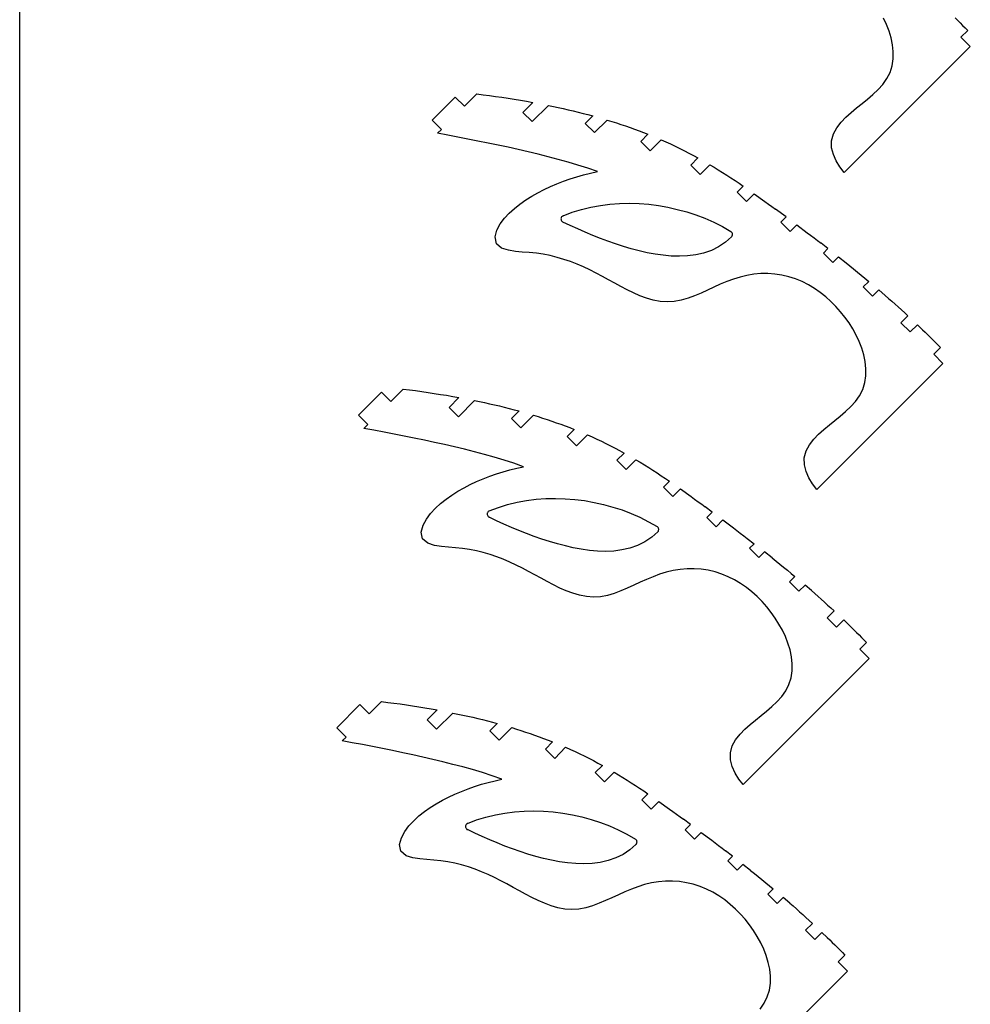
# Model space of a CAD drawing. Extents: x -203 to 90, y -279 to 286.
# Tile 2 of 7: x -203 to -75, y -136 to -3. Entities that reach past the tile are written whole.
import ezdxf

# ---------------------------------------------------------------- set-up
doc = ezdxf.new("R2010")
doc.units = 0
doc.header["$MEASUREMENT"] = 0
doc.layers.get('0').update_dxf_attribs({"linetype": 'CONTINUOUS'})

msp = doc.modelspace()

# ---------------------------------------------------------------- linework, layer by layer
for p, q in [((-203.35, -279.44), (-203.35, 286.41)), ((-86.18, -3.21), (-86.58, -2.34)), ((-76.91, -2.3), (-76.56, -2.64)), ((-76.56, -2.64), (-76.22, -2.98)), ((-85.83, -4.09), (-86.18, -3.21)), ((-76.22, -2.98), (-75.88, -3.33)), ((-75.88, -3.33), (-75.54, -3.67)), ((-75.54, -3.67), (-75.2, -4.02)), ((-85.56, -5), (-85.83, -4.09)), ((-85.36, -5.94), (-85.56, -5)), ((-76.11, -4.92), (-75.2, -4.02)), ((-74.85, -6.18), (-76.11, -4.92)), ((-74.85, -6.18), (-91.89, -23.22)), ((-85.26, -6.88), (-85.36, -5.94)), ((-85.41, -8.78), (-85.27, -7.83)), ((-85.27, -7.83), (-85.26, -6.88)), ((-85.69, -9.68), (-85.41, -8.78)), ((-86.68, -11.31), (-86.12, -10.53)), ((-86.12, -10.53), (-85.69, -9.68)), ((-87.31, -12.01), (-86.68, -11.31)), ((-147.59, -16.14), (-144.47, -13.01)), ((-143.21, -14.27), (-144.47, -13.01)), ((-141.54, -12.6), (-143.21, -14.27)), ((-141.54, -12.6), (-140.7, -12.71)), ((-140.7, -12.71), (-139.86, -12.82)), ((-139.86, -12.82), (-139.02, -12.93)), ((-139.02, -12.93), (-138.18, -13.05)), ((-138.18, -13.05), (-137.34, -13.18)), ((-137.34, -13.18), (-136.5, -13.31)), ((-136.5, -13.31), (-135.66, -13.45)), ((-89.47, -13.89), (-88.73, -13.29)), ((-88.73, -13.29), (-88.01, -12.67)), ((-88.01, -12.67), (-87.31, -12.01)), ((-135.66, -13.45), (-134.83, -13.59)), ((-135.34, -15.09), (-133.99, -13.74)), ((-134.83, -13.59), (-133.99, -13.74)), ((-131.88, -14.15), (-134.08, -16.34)), ((-131.88, -14.15), (-131.21, -14.29)), ((-131.21, -14.29), (-130.54, -14.43)), ((-130.54, -14.43), (-129.87, -14.58)), ((-129.87, -14.58), (-129.2, -14.73)), ((-90.95, -15.09), (-90.21, -14.48)), ((-90.21, -14.48), (-89.47, -13.89)), ((-135.34, -15.09), (-134.08, -16.34)), ((-129.2, -14.73), (-128.53, -14.89)), ((-128.53, -14.89), (-127.87, -15.05)), ((-127.87, -15.05), (-127.2, -15.22)), ((-127.2, -15.22), (-126.54, -15.39)), ((-126.89, -16.58), (-125.88, -15.57)), ((-126.54, -15.39), (-125.88, -15.57)), ((-92.32, -16.41), (-91.66, -15.72)), ((-91.66, -15.72), (-90.95, -15.09)), ((-147.59, -16.14), (-146.33, -17.39)), ((-126.89, -16.58), (-125.63, -17.83)), ((-123.92, -16.13), (-125.63, -17.83)), ((-123.92, -16.13), (-123.3, -16.32)), ((-123.3, -16.32), (-122.68, -16.52)), ((-122.68, -16.52), (-122.07, -16.72)), ((-122.07, -16.72), (-121.45, -16.93)), ((-121.45, -16.93), (-120.84, -17.14)), ((-120.84, -17.14), (-120.23, -17.36)), ((-93.35, -18), (-92.9, -17.16)), ((-92.9, -17.16), (-92.32, -16.41)), ((-146.33, -17.39), (-146.86, -17.92)), ((-145.49, -18.17), (-146.86, -17.92)), ((-144.12, -18.43), (-145.49, -18.17)), ((-142.76, -18.69), (-144.12, -18.43)), ((-120.23, -17.36), (-119.62, -17.58)), ((-119.62, -17.58), (-119.02, -17.81)), ((-119.38, -19.02), (-118.42, -18.05)), ((-119.02, -17.81), (-118.42, -18.05)), ((-93.6, -18.92), (-93.35, -18)), ((-141.4, -18.96), (-142.76, -18.69)), ((-140.04, -19.23), (-141.4, -18.96)), ((-138.68, -19.52), (-140.04, -19.23)), ((-137.32, -19.81), (-138.68, -19.52)), ((-135.96, -20.11), (-137.32, -19.81)), ((-119.38, -19.02), (-118.12, -20.28)), ((-116.64, -18.79), (-118.12, -20.28)), ((-116.64, -18.79), (-116.01, -19.07)), ((-116.01, -19.07), (-115.37, -19.36)), ((-115.37, -19.36), (-114.75, -19.66)), ((-114.75, -19.66), (-114.12, -19.96)), ((-114.12, -19.96), (-113.5, -20.27)), ((-93.59, -19.87), (-93.6, -18.92)), ((-93.36, -20.79), (-93.59, -19.87)), ((-134.61, -20.42), (-135.96, -20.11)), ((-133.26, -20.75), (-134.61, -20.42)), ((-131.91, -21.08), (-133.26, -20.75)), ((-130.56, -21.44), (-131.91, -21.08)), ((-113.5, -20.27), (-112.89, -20.59)), ((-112.89, -20.59), (-112.27, -20.91)), ((-112.63, -22.21), (-111.66, -21.24)), ((-112.27, -20.91), (-111.66, -21.24)), ((-92.97, -21.66), (-93.36, -20.79)), ((-129.23, -21.81), (-130.56, -21.44)), ((-127.9, -22.21), (-129.23, -21.81)), ((-126.57, -22.64), (-127.9, -22.21)), ((-112.63, -22.21), (-111.37, -23.47)), ((-110.06, -22.16), (-111.37, -23.47)), ((-110.06, -22.16), (-109.49, -22.5)), ((-109.49, -22.5), (-108.91, -22.85)), ((-92.47, -22.46), (-92.97, -21.66)), ((-91.89, -23.22), (-92.47, -22.46)), ((-128.94, -24.08), (-128.04, -23.79)), ((-128.04, -23.79), (-127.12, -23.53)), ((-127.12, -23.53), (-126.19, -23.3)), ((-125.26, -23.1), (-126.57, -22.64)), ((-126.19, -23.3), (-125.26, -23.1)), ((-108.91, -22.85), (-108.34, -23.21)), ((-108.34, -23.21), (-107.78, -23.57)), ((-107.78, -23.57), (-107.21, -23.94)), ((-107.21, -23.94), (-106.65, -24.31)), ((-132.47, -25.52), (-131.6, -25.11)), ((-131.6, -25.11), (-130.73, -24.74)), ((-130.73, -24.74), (-129.84, -24.39)), ((-129.84, -24.39), (-128.94, -24.08)), ((-106.65, -24.31), (-106.1, -24.68)), ((-106.36, -25.89), (-105.54, -25.06)), ((-106.1, -24.68), (-105.54, -25.06)), ((-134.95, -26.93), (-134.14, -26.42)), ((-134.14, -26.42), (-133.31, -25.95)), ((-133.31, -25.95), (-132.47, -25.52)), ((-106.36, -25.89), (-105.1, -27.15)), ((-104.06, -26.1), (-105.1, -27.15)), ((-104.06, -26.1), (-102.62, -27.13)), ((-136.47, -28.07), (-135.73, -27.48)), ((-135.73, -27.48), (-134.95, -26.93)), ((-127.42, -28.21), (-126.14, -27.9)), ((-126.14, -27.9), (-124.86, -27.67)), ((-124.86, -27.67), (-123.56, -27.5)), ((-123.56, -27.5), (-122.25, -27.41)), ((-122.25, -27.41), (-120.94, -27.38)), ((-120.94, -27.38), (-119.63, -27.42)), ((-119.63, -27.42), (-118.32, -27.52)), ((-118.32, -27.52), (-117.02, -27.69)), ((-117.02, -27.69), (-115.73, -27.91)), ((-115.73, -27.91), (-114.46, -28.2)), ((-102.62, -27.13), (-102.14, -27.48)), ((-102.14, -27.48), (-101.66, -27.83)), ((-101.66, -27.83), (-101.19, -28.17)), ((-137.82, -29.41), (-137.17, -28.71)), ((-137.17, -28.71), (-136.47, -28.07)), ((-130.1, -29.23), (-130.14, -29.31)), ((-130.04, -29.17), (-130.1, -29.23)), ((-129.97, -29.11), (-130.04, -29.17)), ((-129.89, -29.07), (-129.97, -29.11)), ((-129.89, -29.07), (-128.67, -28.6)), ((-128.67, -28.6), (-127.42, -28.21)), ((-114.46, -28.2), (-113.19, -28.54)), ((-113.19, -28.54), (-111.95, -28.95)), ((-111.95, -28.95), (-110.72, -29.41)), ((-99.76, -29.22), (-101.19, -28.17)), ((-100.47, -29.94), (-99.76, -29.22)), ((-138.84, -31.01), (-138.39, -30.17)), ((-138.39, -30.17), (-137.82, -29.41)), ((-130.17, -29.4), (-130.18, -29.49)), ((-130.18, -29.49), (-130.17, -29.58)), ((-130.14, -29.31), (-130.17, -29.4)), ((-130.17, -29.58), (-130.15, -29.66)), ((-130.15, -29.66), (-130.11, -29.74)), ((-130.11, -29.74), (-130.06, -29.81)), ((-130.06, -29.81), (-129.99, -29.87)), ((-129.99, -29.87), (-129.91, -29.92)), ((-128.92, -30.39), (-129.91, -29.92)), ((-127.91, -30.85), (-128.92, -30.39)), ((-110.72, -29.41), (-109.52, -29.94)), ((-109.52, -29.94), (-108.35, -30.53)), ((-108.35, -30.53), (-107.22, -31.19)), ((-100.47, -29.94), (-99.21, -31.2)), ((-98.31, -30.3), (-99.21, -31.2)), ((-98.31, -30.3), (-96.9, -31.36)), ((-139.08, -31.93), (-138.84, -31.01)), ((-138.92, -32.85), (-139.08, -31.93)), ((-126.91, -31.29), (-127.91, -30.85)), ((-125.89, -31.72), (-126.91, -31.29)), ((-124.86, -32.13), (-125.89, -31.72)), ((-107.13, -31.91), (-107.95, -32.65)), ((-107.16, -31.23), (-107.22, -31.19)), ((-107.11, -31.28), (-107.16, -31.23)), ((-107.13, -31.91), (-107.08, -31.86)), ((-107.07, -31.33), (-107.11, -31.28)), ((-107.08, -31.86), (-107.05, -31.8)), ((-107.04, -31.39), (-107.07, -31.33)), ((-107.05, -31.8), (-107.02, -31.73)), ((-107.01, -31.46), (-107.04, -31.39)), ((-107.02, -31.73), (-107, -31.67)), ((-107, -31.53), (-107.01, -31.46)), ((-107, -31.6), (-107, -31.53)), ((-107, -31.67), (-107, -31.6)), ((-96.9, -31.36), (-96.43, -31.71)), ((-96.43, -31.71), (-95.96, -32.07)), ((-138.2, -33.45), (-138.92, -32.85)), ((-123.83, -32.52), (-124.86, -32.13)), ((-122.79, -32.88), (-123.83, -32.52)), ((-121.74, -33.22), (-122.79, -32.88)), ((-120.69, -33.53), (-121.74, -33.22)), ((-108.87, -33.26), (-109.85, -33.75)), ((-107.95, -32.65), (-108.87, -33.26)), ((-95.96, -32.07), (-95.49, -32.43)), ((-95.49, -32.43), (-95.03, -32.78)), ((-94.09, -33.5), (-95.03, -32.78)), ((-137.29, -33.73), (-138.2, -33.45)), ((-136.35, -33.88), (-137.29, -33.73)), ((-135.41, -33.97), (-136.35, -33.88)), ((-134.46, -34.05), (-135.41, -33.97)), ((-133.51, -34.14), (-134.46, -34.05)), ((-132.57, -34.28), (-133.51, -34.14)), ((-131.63, -34.46), (-132.57, -34.28)), ((-130.71, -34.69), (-131.63, -34.46)), ((-119.62, -33.81), (-120.69, -33.53)), ((-118.54, -34.06), (-119.62, -33.81)), ((-117.46, -34.26), (-118.54, -34.06)), ((-116.37, -34.41), (-117.46, -34.26)), ((-115.27, -34.51), (-116.37, -34.41)), ((-114.17, -34.54), (-115.27, -34.51)), ((-113.07, -34.49), (-114.17, -34.54)), ((-111.97, -34.35), (-113.07, -34.49)), ((-110.9, -34.11), (-111.97, -34.35)), ((-109.85, -33.75), (-110.9, -34.11)), ((-94.71, -34.12), (-94.09, -33.5)), ((-94.71, -34.12), (-93.45, -35.38)), ((-92.68, -34.61), (-93.45, -35.38)), ((-92.68, -34.61), (-91.65, -35.43)), ((-129.8, -34.96), (-130.71, -34.69)), ((-128.89, -35.27), (-129.8, -34.96)), ((-128.01, -35.61), (-128.89, -35.27)), ((-127.13, -35.99), (-128.01, -35.61)), ((-91.65, -35.43), (-91.13, -35.84)), ((-91.13, -35.84), (-90.62, -36.26)), ((-126.27, -36.39), (-127.13, -35.99)), ((-125.42, -36.82), (-126.27, -36.39)), ((-124.58, -37.26), (-125.42, -36.82)), ((-123.74, -37.72), (-124.58, -37.26)), ((-105.04, -37.13), (-105.97, -37.35)), ((-104.1, -36.98), (-105.04, -37.13)), ((-103.15, -36.89), (-104.1, -36.98)), ((-102.2, -36.89), (-103.15, -36.89)), ((-101.25, -36.95), (-102.2, -36.89)), ((-100.31, -37.1), (-101.25, -36.95)), ((-99.38, -37.31), (-100.31, -37.1)), ((-90.62, -36.26), (-90.11, -36.68)), ((-90.11, -36.68), (-89.6, -37.09)), ((-89.6, -37.09), (-89.09, -37.52)), ((-122.9, -38.17), (-123.74, -37.72)), ((-122.07, -38.63), (-122.9, -38.17)), ((-108.64, -38.33), (-109.51, -38.72)), ((-107.77, -37.96), (-108.64, -38.33)), ((-106.87, -37.63), (-107.77, -37.96)), ((-105.97, -37.35), (-106.87, -37.63)), ((-98.47, -37.6), (-99.38, -37.31)), ((-97.59, -37.96), (-98.47, -37.6)), ((-96.74, -38.39), (-97.59, -37.96)), ((-95.92, -38.88), (-96.74, -38.39)), ((-89.31, -38.66), (-88.58, -37.94)), ((-89.09, -37.52), (-88.58, -37.94)), ((-121.22, -39.07), (-122.07, -38.63)), ((-120.37, -39.49), (-121.22, -39.07)), ((-119.5, -39.88), (-120.37, -39.49)), ((-118.61, -40.21), (-119.5, -39.88)), ((-112.12, -39.88), (-113.01, -40.22)), ((-111.25, -39.51), (-112.12, -39.88)), ((-110.38, -39.12), (-111.25, -39.51)), ((-109.51, -38.72), (-110.38, -39.12)), ((-95.14, -39.42), (-95.92, -38.88)), ((-94.4, -40.02), (-95.14, -39.42)), ((-89.31, -38.66), (-88.05, -39.92)), ((-87.22, -39.09), (-88.05, -39.92)), ((-86.34, -39.86), (-87.22, -39.09)), ((-86.34, -39.86), (-85.9, -40.24)), ((-117.7, -40.48), (-118.61, -40.21)), ((-116.76, -40.66), (-117.7, -40.48)), ((-115.81, -40.72), (-116.76, -40.66)), ((-114.86, -40.67), (-115.81, -40.72)), ((-113.92, -40.49), (-114.86, -40.67)), ((-113.01, -40.22), (-113.92, -40.49)), ((-93.69, -40.65), (-94.4, -40.02)), ((-93.02, -41.33), (-93.69, -40.65)), ((-85.9, -40.24), (-85.46, -40.63)), ((-85.46, -40.63), (-85.02, -41.01)), ((-85.02, -41.01), (-84.59, -41.4)), ((-92.39, -42.04), (-93.02, -41.33)), ((-91.79, -42.79), (-92.39, -42.04)), ((-84.59, -41.4), (-84.15, -41.8)), ((-84.23, -43.52), (-83.29, -42.59)), ((-84.15, -41.8), (-83.72, -42.19)), ((-83.72, -42.19), (-83.29, -42.59)), ((-91.24, -43.56), (-91.79, -42.79)), ((-90.73, -44.37), (-91.24, -43.56)), ((-84.23, -43.52), (-82.97, -44.78)), ((-81.99, -43.81), (-82.97, -44.78)), ((-81.29, -44.48), (-81.99, -43.81)), ((-90.27, -45.2), (-90.73, -44.37)), ((-89.87, -46.06), (-90.27, -45.2)), ((-81.29, -44.48), (-80.95, -44.82)), ((-80.95, -44.82), (-80.6, -45.15)), ((-80.6, -45.15), (-80.26, -45.5)), ((-89.52, -46.95), (-89.87, -46.06)), ((-80.26, -45.5), (-79.91, -45.84)), ((-79.91, -45.84), (-79.57, -46.18)), ((-79.57, -46.18), (-79.23, -46.53)), ((-79.23, -46.53), (-78.89, -46.88)), ((-89.25, -47.86), (-89.52, -46.95)), ((-89.05, -48.79), (-89.25, -47.86)), ((-79.8, -47.78), (-78.89, -46.88)), ((-78.54, -49.04), (-79.8, -47.78)), ((-78.54, -49.04), (-95.58, -66.08)), ((-88.95, -49.74), (-89.05, -48.79)), ((-88.96, -50.69), (-88.95, -49.74)), ((-89.38, -52.54), (-89.1, -51.63)), ((-89.1, -51.63), (-88.96, -50.69)), ((-157.57, -56.03), (-154.44, -52.91)), ((-153.18, -54.17), (-154.44, -52.91)), ((-151.51, -52.5), (-153.18, -54.17)), ((-151.51, -52.5), (-150.67, -52.6)), ((-150.67, -52.6), (-149.83, -52.71)), ((-149.83, -52.71), (-148.99, -52.83)), ((-148.99, -52.83), (-148.15, -52.95)), ((-148.15, -52.95), (-147.31, -53.08)), ((-147.31, -53.08), (-146.47, -53.21)), ((-146.47, -53.21), (-145.64, -53.34)), ((-89.81, -53.39), (-89.38, -52.54)), ((-145.64, -53.34), (-144.8, -53.49)), ((-145.31, -54.98), (-143.97, -53.64)), ((-144.8, -53.49), (-143.97, -53.64)), ((-141.85, -54.04), (-144.05, -56.24)), ((-141.85, -54.04), (-141.18, -54.18)), ((-141.18, -54.18), (-140.51, -54.33)), ((-140.51, -54.33), (-139.84, -54.47)), ((-139.84, -54.47), (-139.17, -54.63)), ((-91, -54.87), (-90.37, -54.17)), ((-90.37, -54.17), (-89.81, -53.39)), ((-145.31, -54.98), (-144.05, -56.24)), ((-139.17, -54.63), (-138.51, -54.78)), ((-138.51, -54.78), (-137.84, -54.95)), ((-137.84, -54.95), (-137.18, -55.11)), ((-137.18, -55.11), (-136.51, -55.29)), ((-136.86, -56.47), (-135.85, -55.46)), ((-136.51, -55.29), (-135.85, -55.46)), ((-92.42, -56.15), (-91.7, -55.53)), ((-91.7, -55.53), (-91, -54.87)), ((-157.57, -56.03), (-156.31, -57.29)), ((-136.86, -56.47), (-135.6, -57.73)), ((-133.9, -56.03), (-135.6, -57.73)), ((-133.9, -56.03), (-133.28, -56.22)), ((-133.28, -56.22), (-132.66, -56.41)), ((-132.66, -56.41), (-132.04, -56.62)), ((-132.04, -56.62), (-131.43, -56.82)), ((-131.43, -56.82), (-130.82, -57.04)), ((-130.82, -57.04), (-130.21, -57.25)), ((-93.9, -57.34), (-93.16, -56.75)), ((-93.16, -56.75), (-92.42, -56.15)), ((-156.31, -57.29), (-156.83, -57.82)), ((-155.46, -58.07), (-156.83, -57.82)), ((-154.1, -58.32), (-155.46, -58.07)), ((-152.73, -58.59), (-154.1, -58.32)), ((-130.21, -57.25), (-129.6, -57.48)), ((-129.6, -57.48), (-128.99, -57.71)), ((-129.36, -58.91), (-128.39, -57.95)), ((-128.99, -57.71), (-128.39, -57.95)), ((-95.35, -58.58), (-94.64, -57.95)), ((-94.64, -57.95), (-93.9, -57.34)), ((-151.37, -58.85), (-152.73, -58.59)), ((-150.01, -59.13), (-151.37, -58.85)), ((-148.65, -59.41), (-150.01, -59.13)), ((-147.29, -59.71), (-148.65, -59.41)), ((-145.93, -60.01), (-147.29, -59.71)), ((-129.36, -58.91), (-128.1, -60.17)), ((-126.61, -58.69), (-128.1, -60.17)), ((-126.61, -58.69), (-125.98, -58.97)), ((-125.98, -58.97), (-125.35, -59.26)), ((-125.35, -59.26), (-124.72, -59.55)), ((-124.72, -59.55), (-124.1, -59.86)), ((-124.1, -59.86), (-123.48, -60.17)), ((-96.59, -60.02), (-96.01, -59.26)), ((-96.01, -59.26), (-95.35, -58.58)), ((-144.58, -60.32), (-145.93, -60.01)), ((-143.23, -60.64), (-144.58, -60.32)), ((-141.88, -60.98), (-143.23, -60.64)), ((-140.54, -61.34), (-141.88, -60.98)), ((-123.48, -60.17), (-122.86, -60.48)), ((-122.86, -60.48), (-122.25, -60.81)), ((-122.61, -62.11), (-121.64, -61.14)), ((-122.25, -60.81), (-121.64, -61.14)), ((-97.29, -61.77), (-97.04, -60.86)), ((-97.04, -60.86), (-96.59, -60.02)), ((-139.2, -61.71), (-140.54, -61.34)), ((-137.87, -62.11), (-139.2, -61.71)), ((-136.55, -62.53), (-137.87, -62.11)), ((-135.24, -63), (-136.55, -62.53)), ((-122.61, -62.11), (-121.35, -63.37)), ((-120.04, -62.06), (-121.35, -63.37)), ((-120.04, -62.06), (-119.46, -62.4)), ((-119.46, -62.4), (-118.89, -62.75)), ((-97.28, -62.72), (-97.29, -61.77)), ((-138.92, -63.97), (-138.01, -63.68)), ((-138.01, -63.68), (-137.09, -63.43)), ((-137.09, -63.43), (-136.17, -63.2)), ((-136.17, -63.2), (-135.24, -63)), ((-118.89, -62.75), (-118.32, -63.11)), ((-118.32, -63.11), (-117.75, -63.47)), ((-117.75, -63.47), (-117.19, -63.83)), ((-117.19, -63.83), (-116.63, -64.21)), ((-97.05, -63.65), (-97.28, -62.72)), ((-96.66, -64.51), (-97.05, -63.65)), ((-142.44, -65.41), (-141.58, -65.01)), ((-141.58, -65.01), (-140.7, -64.63)), ((-140.7, -64.63), (-139.82, -64.29)), ((-139.82, -64.29), (-138.92, -63.97)), ((-116.63, -64.21), (-116.07, -64.58)), ((-116.34, -65.78), (-115.51, -64.96)), ((-116.07, -64.58), (-115.51, -64.96)), ((-96.16, -65.32), (-96.66, -64.51)), ((-144.92, -66.83), (-144.11, -66.32)), ((-144.11, -66.32), (-143.29, -65.85)), ((-143.29, -65.85), (-142.44, -65.41)), ((-116.34, -65.78), (-115.08, -67.04)), ((-114.03, -65.99), (-115.08, -67.04)), ((-114.03, -65.99), (-112.59, -67.03)), ((-95.58, -66.08), (-96.16, -65.32)), ((-146.45, -67.97), (-145.7, -67.37)), ((-145.7, -67.37), (-144.92, -66.83)), ((-137.39, -68.11), (-136.12, -67.8)), ((-136.12, -67.8), (-134.83, -67.56)), ((-134.83, -67.56), (-133.53, -67.4)), ((-133.53, -67.4), (-132.22, -67.31)), ((-132.22, -67.31), (-130.91, -67.28)), ((-130.91, -67.28), (-129.6, -67.32)), ((-129.6, -67.32), (-128.3, -67.42)), ((-128.3, -67.42), (-127, -67.58)), ((-127, -67.58), (-125.71, -67.81)), ((-125.71, -67.81), (-124.43, -68.09)), ((-112.59, -67.03), (-112.11, -67.38)), ((-112.11, -67.38), (-111.64, -67.72)), ((-111.64, -67.72), (-111.16, -68.07)), ((-147.8, -69.3), (-147.15, -68.61)), ((-147.15, -68.61), (-146.45, -67.97)), ((-140.12, -69.21), (-140.14, -69.29)), ((-140.07, -69.13), (-140.12, -69.21)), ((-140.01, -69.06), (-140.07, -69.13)), ((-139.95, -69.01), (-140.01, -69.06)), ((-139.87, -68.96), (-139.95, -69.01)), ((-139.87, -68.96), (-138.64, -68.5)), ((-138.64, -68.5), (-137.39, -68.11)), ((-124.43, -68.09), (-123.17, -68.44)), ((-123.17, -68.44), (-121.92, -68.84)), ((-121.92, -68.84), (-120.7, -69.31)), ((-111.16, -68.07), (-110.68, -68.42)), ((-109.73, -69.12), (-110.68, -68.42)), ((-110.45, -69.84), (-109.73, -69.12)), ((-148.81, -70.91), (-148.37, -70.07)), ((-148.37, -70.07), (-147.8, -69.3)), ((-140.14, -69.29), (-140.15, -69.38)), ((-140.15, -69.38), (-140.15, -69.47)), ((-140.15, -69.47), (-140.12, -69.56)), ((-140.12, -69.56), (-140.08, -69.64)), ((-140.08, -69.64), (-140.03, -69.71)), ((-140.03, -69.71), (-139.96, -69.77)), ((-139.96, -69.77), (-139.89, -69.82)), ((-138.89, -70.29), (-139.89, -69.82)), ((-137.89, -70.75), (-138.89, -70.29)), ((-120.7, -69.31), (-119.5, -69.83)), ((-119.5, -69.83), (-118.33, -70.43)), ((-118.33, -70.43), (-117.19, -71.08)), ((-110.45, -69.84), (-109.19, -71.1)), ((-108.29, -70.19), (-109.19, -71.1)), ((-108.29, -70.19), (-106.87, -71.25)), ((-149.06, -71.82), (-148.81, -70.91)), ((-148.9, -72.75), (-149.06, -71.82)), ((-136.88, -71.19), (-137.89, -70.75)), ((-135.86, -71.62), (-136.88, -71.19)), ((-134.84, -72.03), (-135.86, -71.62)), ((-117.1, -71.81), (-117.92, -72.54)), ((-117.14, -71.12), (-117.19, -71.08)), ((-117.09, -71.17), (-117.14, -71.12)), ((-117.1, -71.81), (-117.06, -71.76)), ((-117.04, -71.23), (-117.09, -71.17)), ((-117.06, -71.76), (-117.02, -71.7)), ((-117.01, -71.29), (-117.04, -71.23)), ((-117.02, -71.7), (-117, -71.63)), ((-116.99, -71.36), (-117.01, -71.29)), ((-117, -71.63), (-116.98, -71.56)), ((-116.97, -71.42), (-116.99, -71.36)), ((-116.98, -71.56), (-116.97, -71.49)), ((-116.97, -71.49), (-116.97, -71.42)), ((-106.87, -71.25), (-106.4, -71.61)), ((-106.4, -71.61), (-105.94, -71.97)), ((-148.18, -73.35), (-148.9, -72.75)), ((-133.81, -72.41), (-134.84, -72.03)), ((-132.77, -72.78), (-133.81, -72.41)), ((-131.72, -73.12), (-132.77, -72.78)), ((-130.66, -73.43), (-131.72, -73.12)), ((-118.84, -73.16), (-119.83, -73.65)), ((-117.92, -72.54), (-118.84, -73.16)), ((-105.94, -71.97), (-105.47, -72.32)), ((-105.47, -72.32), (-105, -72.68)), ((-105, -72.68), (-104.07, -73.4)), ((-147.27, -73.63), (-148.18, -73.35)), ((-146.33, -73.78), (-147.27, -73.63)), ((-145.38, -73.87), (-146.33, -73.78)), ((-144.43, -73.94), (-145.38, -73.87)), ((-143.48, -74.04), (-144.43, -73.94)), ((-142.54, -74.18), (-143.48, -74.04)), ((-141.61, -74.36), (-142.54, -74.18)), ((-140.68, -74.59), (-141.61, -74.36)), ((-129.59, -73.71), (-130.66, -73.43)), ((-128.52, -73.96), (-129.59, -73.71)), ((-127.43, -74.16), (-128.52, -73.96)), ((-126.34, -74.31), (-127.43, -74.16)), ((-125.24, -74.41), (-126.34, -74.31)), ((-124.14, -74.44), (-125.24, -74.41)), ((-123.04, -74.39), (-124.14, -74.44)), ((-121.95, -74.25), (-123.04, -74.39)), ((-120.87, -74.01), (-121.95, -74.25)), ((-119.83, -73.65), (-120.87, -74.01)), ((-104.69, -74.02), (-104.07, -73.4)), ((-104.69, -74.02), (-103.43, -75.28)), ((-102.66, -74.51), (-103.43, -75.28)), ((-101.62, -75.33), (-102.66, -74.51)), ((-139.77, -74.86), (-140.68, -74.59)), ((-138.87, -75.17), (-139.77, -74.86)), ((-137.98, -75.51), (-138.87, -75.17)), ((-137.11, -75.89), (-137.98, -75.51)), ((-101.62, -75.33), (-101.11, -75.74)), ((-101.11, -75.74), (-100.6, -76.16)), ((-136.24, -76.29), (-137.11, -75.89)), ((-135.39, -76.72), (-136.24, -76.29)), ((-134.55, -77.16), (-135.39, -76.72)), ((-133.71, -77.61), (-134.55, -77.16)), ((-115.01, -77.02), (-115.94, -77.24)), ((-114.07, -76.87), (-115.01, -77.02)), ((-113.12, -76.79), (-114.07, -76.87)), ((-112.17, -76.78), (-113.12, -76.79)), ((-111.22, -76.85), (-112.17, -76.78)), ((-110.28, -76.99), (-111.22, -76.85)), ((-109.35, -77.21), (-110.28, -76.99)), ((-100.6, -76.16), (-100.08, -76.57)), ((-100.08, -76.57), (-99.57, -76.99)), ((-99.57, -76.99), (-99.07, -77.41)), ((-132.88, -78.07), (-133.71, -77.61)), ((-132.04, -78.53), (-132.88, -78.07)), ((-131.2, -78.97), (-132.04, -78.53)), ((-118.62, -78.23), (-119.49, -78.62)), ((-117.74, -77.86), (-118.62, -78.23)), ((-116.85, -77.53), (-117.74, -77.86)), ((-115.94, -77.24), (-116.85, -77.53)), ((-108.45, -77.5), (-109.35, -77.21)), ((-107.57, -77.86), (-108.45, -77.5)), ((-106.72, -78.29), (-107.57, -77.86)), ((-105.9, -78.78), (-106.72, -78.29)), ((-99.28, -78.56), (-98.56, -77.83)), ((-99.07, -77.41), (-98.56, -77.83)), ((-130.34, -79.39), (-131.2, -78.97)), ((-129.47, -79.77), (-130.34, -79.39)), ((-128.58, -80.11), (-129.47, -79.77)), ((-122.1, -79.78), (-122.99, -80.12)), ((-121.22, -79.41), (-122.1, -79.78)), ((-120.35, -79.01), (-121.22, -79.41)), ((-119.49, -78.62), (-120.35, -79.01)), ((-105.12, -79.32), (-105.9, -78.78)), ((-104.37, -79.92), (-105.12, -79.32)), ((-99.28, -78.56), (-98.02, -79.82)), ((-97.19, -78.99), (-98.02, -79.82)), ((-96.31, -79.75), (-97.19, -78.99)), ((-96.31, -79.75), (-95.87, -80.14)), ((-127.67, -80.38), (-128.58, -80.11)), ((-126.73, -80.55), (-127.67, -80.38)), ((-125.78, -80.62), (-126.73, -80.55)), ((-124.83, -80.57), (-125.78, -80.62)), ((-123.9, -80.39), (-124.83, -80.57)), ((-122.99, -80.12), (-123.9, -80.39)), ((-103.67, -80.55), (-104.37, -79.92)), ((-102.99, -81.23), (-103.67, -80.55)), ((-95.87, -80.14), (-95.43, -80.52)), ((-95.43, -80.52), (-94.99, -80.91)), ((-94.99, -80.91), (-94.56, -81.3)), ((-102.36, -81.94), (-102.99, -81.23)), ((-101.77, -82.68), (-102.36, -81.94)), ((-94.56, -81.3), (-94.13, -81.69)), ((-94.2, -83.42), (-93.26, -82.48)), ((-94.13, -81.69), (-93.69, -82.09)), ((-93.69, -82.09), (-93.26, -82.48)), ((-101.22, -83.46), (-101.77, -82.68)), ((-100.71, -84.26), (-101.22, -83.46)), ((-94.2, -83.42), (-92.94, -84.68)), ((-91.96, -83.7), (-92.94, -84.68)), ((-91.27, -84.38), (-91.96, -83.7)), ((-100.25, -85.1), (-100.71, -84.26)), ((-99.84, -85.96), (-100.25, -85.1)), ((-91.27, -84.38), (-90.92, -84.71)), ((-90.92, -84.71), (-90.57, -85.05)), ((-90.57, -85.05), (-90.23, -85.39)), ((-99.5, -86.85), (-99.84, -85.96)), ((-90.23, -85.39), (-89.89, -85.74)), ((-89.89, -85.74), (-89.55, -86.08)), ((-89.55, -86.08), (-89.21, -86.43)), ((-89.21, -86.43), (-88.87, -86.77)), ((-99.22, -87.76), (-99.5, -86.85)), ((-99.03, -88.69), (-99.22, -87.76)), ((-89.77, -87.67), (-88.87, -86.77)), ((-88.51, -88.93), (-89.77, -87.67)), ((-88.51, -88.93), (-105.55, -105.97)), ((-98.93, -89.64), (-99.03, -88.69)), ((-98.94, -90.59), (-98.93, -89.64)), ((-99.36, -92.44), (-99.08, -91.53)), ((-99.08, -91.53), (-98.94, -90.59)), ((-99.79, -93.29), (-99.36, -92.44)), ((-100.98, -94.77), (-100.34, -94.06)), ((-100.34, -94.06), (-99.79, -93.29)), ((-160.5, -98.28), (-157.38, -95.15)), ((-156.12, -96.41), (-157.38, -95.15)), ((-154.44, -94.74), (-156.12, -96.41)), ((-154.44, -94.74), (-153.6, -94.85)), ((-153.6, -94.85), (-152.76, -94.96)), ((-152.76, -94.96), (-151.92, -95.07)), ((-151.92, -95.07), (-151.08, -95.19)), ((-151.08, -95.19), (-150.25, -95.32)), ((-150.25, -95.32), (-149.41, -95.45)), ((-149.41, -95.45), (-148.57, -95.59)), ((-148.57, -95.59), (-147.74, -95.73)), ((-147.74, -95.73), (-146.9, -95.88)), ((-102.39, -96.04), (-101.67, -95.42)), ((-101.67, -95.42), (-100.98, -94.77)), ((-148.25, -97.23), (-146.9, -95.88)), ((-144.79, -96.29), (-146.99, -98.49)), ((-144.79, -96.29), (-144.12, -96.43)), ((-144.12, -96.43), (-143.45, -96.57)), ((-143.45, -96.57), (-142.78, -96.72)), ((-142.78, -96.72), (-142.11, -96.87)), ((-142.11, -96.87), (-141.44, -97.03)), ((-141.44, -97.03), (-140.78, -97.19)), ((-103.88, -97.24), (-103.13, -96.64)), ((-103.13, -96.64), (-102.39, -96.04)), ((-160.5, -98.28), (-159.24, -99.54)), ((-148.25, -97.23), (-146.99, -98.49)), ((-140.78, -97.19), (-140.11, -97.36)), ((-140.11, -97.36), (-139.45, -97.53)), ((-139.79, -98.72), (-138.79, -97.71)), ((-139.45, -97.53), (-138.79, -97.71)), ((-136.83, -98.27), (-138.53, -99.98)), ((-136.83, -98.27), (-136.21, -98.46)), ((-136.21, -98.46), (-135.59, -98.66)), ((-105.98, -99.16), (-105.32, -98.48)), ((-105.32, -98.48), (-104.61, -97.84)), ((-104.61, -97.84), (-103.88, -97.24)), ((-159.24, -99.54), (-159.76, -100.06)), ((-139.79, -98.72), (-138.53, -99.98)), ((-135.59, -98.66), (-134.98, -98.86)), ((-134.98, -98.86), (-134.36, -99.07)), ((-134.36, -99.07), (-133.75, -99.28)), ((-133.75, -99.28), (-133.14, -99.5)), ((-133.14, -99.5), (-132.53, -99.72)), ((-132.53, -99.72), (-131.93, -99.96)), ((-106.57, -99.91), (-105.98, -99.16)), ((-158.4, -100.31), (-159.76, -100.06)), ((-157.03, -100.57), (-158.4, -100.31)), ((-155.67, -100.83), (-157.03, -100.57)), ((-154.31, -101.1), (-155.67, -100.83)), ((-152.94, -101.37), (-154.31, -101.1)), ((-132.29, -101.16), (-131.32, -100.19)), ((-132.29, -101.16), (-131.03, -102.42)), ((-131.93, -99.96), (-131.32, -100.19)), ((-129.55, -100.93), (-131.03, -102.42)), ((-129.55, -100.93), (-128.91, -101.22)), ((-107.26, -101.67), (-107.02, -100.75)), ((-107.02, -100.75), (-106.57, -99.91)), ((-151.58, -101.66), (-152.94, -101.37)), ((-150.22, -101.95), (-151.58, -101.66)), ((-148.87, -102.25), (-150.22, -101.95)), ((-147.51, -102.56), (-148.87, -102.25)), ((-128.91, -101.22), (-128.28, -101.5)), ((-128.28, -101.5), (-127.65, -101.8)), ((-127.65, -101.8), (-127.03, -102.1)), ((-127.03, -102.1), (-126.41, -102.41)), ((-126.41, -102.41), (-125.79, -102.73)), ((-107.26, -102.62), (-107.26, -101.67)), ((-146.16, -102.89), (-147.51, -102.56)), ((-144.82, -103.23), (-146.16, -102.89)), ((-143.47, -103.58), (-144.82, -103.23)), ((-142.13, -103.95), (-143.47, -103.58)), ((-125.79, -102.73), (-125.18, -103.05)), ((-125.54, -104.35), (-124.57, -103.38)), ((-125.18, -103.05), (-124.57, -103.38)), ((-107.03, -103.54), (-107.26, -102.62)), ((-106.63, -104.41), (-107.03, -103.54)), ((-140.8, -104.35), (-142.13, -103.95)), ((-139.48, -104.78), (-140.8, -104.35)), ((-138.17, -105.24), (-139.48, -104.78)), ((-125.54, -104.35), (-124.28, -105.61)), ((-122.97, -104.3), (-124.28, -105.61)), ((-122.97, -104.3), (-122.39, -104.65)), ((-122.39, -104.65), (-121.82, -105)), ((-121.82, -105), (-121.25, -105.35)), ((-106.13, -105.22), (-106.63, -104.41)), ((-142.75, -106.53), (-141.85, -106.22)), ((-141.85, -106.22), (-140.94, -105.93)), ((-140.94, -105.93), (-140.03, -105.67)), ((-140.03, -105.67), (-139.1, -105.44)), ((-139.1, -105.44), (-138.17, -105.24)), ((-121.25, -105.35), (-120.68, -105.71)), ((-120.68, -105.71), (-120.12, -106.08)), ((-120.12, -106.08), (-119.56, -106.45)), ((-119.56, -106.45), (-119, -106.83)), ((-105.55, -105.97), (-106.13, -105.22)), ((-146.22, -108.09), (-145.37, -107.66)), ((-145.37, -107.66), (-144.51, -107.25)), ((-144.51, -107.25), (-143.64, -106.88)), ((-143.64, -106.88), (-142.75, -106.53)), ((-119.27, -108.03), (-118.45, -107.2)), ((-119, -106.83), (-118.45, -107.2)), ((-148.63, -109.62), (-147.85, -109.07)), ((-147.85, -109.07), (-147.05, -108.56)), ((-147.05, -108.56), (-146.22, -108.09)), ((-119.27, -108.03), (-118.01, -109.29)), ((-116.96, -108.24), (-118.01, -109.29)), ((-116.96, -108.24), (-115.53, -109.27)), ((-150.08, -110.85), (-149.38, -110.21)), ((-149.38, -110.21), (-148.63, -109.62)), ((-141.58, -110.74), (-140.33, -110.35)), ((-140.33, -110.35), (-139.05, -110.04)), ((-139.05, -110.04), (-137.76, -109.81)), ((-137.76, -109.81), (-136.46, -109.65)), ((-136.46, -109.65), (-135.16, -109.55)), ((-135.16, -109.55), (-133.85, -109.53)), ((-133.85, -109.53), (-132.54, -109.56)), ((-132.54, -109.56), (-131.23, -109.67)), ((-131.23, -109.67), (-129.93, -109.83)), ((-129.93, -109.83), (-128.64, -110.05)), ((-128.64, -110.05), (-127.36, -110.34)), ((-127.36, -110.34), (-126.1, -110.68)), ((-115.53, -109.27), (-115.05, -109.62)), ((-115.05, -109.62), (-114.57, -109.97)), ((-114.57, -109.97), (-114.09, -110.31)), ((-114.09, -110.31), (-113.62, -110.66)), ((-151.3, -112.31), (-150.73, -111.55)), ((-150.73, -111.55), (-150.08, -110.85)), ((-143.08, -111.54), (-143.09, -111.63)), ((-143.09, -111.63), (-143.08, -111.72)), ((-143.05, -111.45), (-143.08, -111.54)), ((-143.08, -111.72), (-143.06, -111.8)), ((-143.06, -111.8), (-143.02, -111.88)), ((-143.01, -111.38), (-143.05, -111.45)), ((-142.95, -111.31), (-143.01, -111.38)), ((-142.88, -111.25), (-142.95, -111.31)), ((-142.8, -111.21), (-142.88, -111.25)), ((-142.8, -111.21), (-141.58, -110.74)), ((-126.1, -110.68), (-124.85, -111.09)), ((-124.85, -111.09), (-123.63, -111.55)), ((-123.63, -111.55), (-122.43, -112.08)), ((-112.67, -111.36), (-113.62, -110.66)), ((-113.38, -112.08), (-112.67, -111.36)), ((-151.75, -113.15), (-151.3, -112.31)), ((-143.02, -111.88), (-142.96, -111.96)), ((-142.96, -111.96), (-142.9, -112.02)), ((-142.9, -112.02), (-142.82, -112.06)), ((-141.82, -112.53), (-142.82, -112.06)), ((-140.82, -112.99), (-141.82, -112.53)), ((-139.81, -113.44), (-140.82, -112.99)), ((-122.43, -112.08), (-121.26, -112.67)), ((-121.26, -112.67), (-120.13, -113.33)), ((-113.38, -112.08), (-112.12, -113.34)), ((-111.22, -112.44), (-112.12, -113.34)), ((-111.22, -112.44), (-109.81, -113.5)), ((-151.99, -114.07), (-151.75, -113.15)), ((-151.83, -114.99), (-151.99, -114.07)), ((-138.8, -113.86), (-139.81, -113.44)), ((-137.77, -114.27), (-138.8, -113.86)), ((-136.74, -114.66), (-137.77, -114.27)), ((-120.04, -114.05), (-120.86, -114.79)), ((-120.07, -113.37), (-120.13, -113.33)), ((-120.02, -113.42), (-120.07, -113.37)), ((-120.04, -114.05), (-119.99, -114)), ((-119.98, -113.47), (-120.02, -113.42)), ((-119.99, -114), (-119.96, -113.94)), ((-119.94, -113.53), (-119.98, -113.47)), ((-119.96, -113.94), (-119.93, -113.88)), ((-119.92, -113.6), (-119.94, -113.53)), ((-119.93, -113.88), (-119.91, -113.81)), ((-119.91, -113.67), (-119.92, -113.6)), ((-119.9, -113.74), (-119.91, -113.67)), ((-119.91, -113.81), (-119.9, -113.74)), ((-109.81, -113.5), (-109.34, -113.85)), ((-109.34, -113.85), (-108.87, -114.21)), ((-108.87, -114.21), (-108.4, -114.57)), ((-151.11, -115.59), (-151.83, -114.99)), ((-150.2, -115.87), (-151.11, -115.59)), ((-135.7, -115.02), (-136.74, -114.66)), ((-134.65, -115.36), (-135.7, -115.02)), ((-133.59, -115.68), (-134.65, -115.36)), ((-132.53, -115.96), (-133.59, -115.68)), ((-121.77, -115.4), (-122.76, -115.89)), ((-120.86, -114.79), (-121.77, -115.4)), ((-108.4, -114.57), (-107.93, -114.93)), ((-107, -115.64), (-107.93, -114.93)), ((-107.62, -116.26), (-107, -115.64)), ((-149.26, -116.02), (-150.2, -115.87)), ((-148.31, -116.11), (-149.26, -116.02)), ((-147.36, -116.19), (-148.31, -116.11)), ((-146.42, -116.28), (-147.36, -116.19)), ((-145.47, -116.42), (-146.42, -116.28)), ((-144.54, -116.6), (-145.47, -116.42)), ((-143.62, -116.83), (-144.54, -116.6)), ((-142.7, -117.1), (-143.62, -116.83)), ((-141.8, -117.41), (-142.7, -117.1)), ((-131.45, -116.2), (-132.53, -115.96)), ((-130.37, -116.4), (-131.45, -116.2)), ((-129.28, -116.55), (-130.37, -116.4)), ((-128.18, -116.65), (-129.28, -116.55)), ((-127.07, -116.68), (-128.18, -116.65)), ((-125.97, -116.63), (-127.07, -116.68)), ((-124.88, -116.49), (-125.97, -116.63)), ((-123.8, -116.25), (-124.88, -116.49)), ((-122.76, -115.89), (-123.8, -116.25)), ((-107.62, -116.26), (-106.36, -117.52)), ((-105.59, -116.75), (-106.36, -117.52)), ((-104.56, -117.57), (-105.59, -116.75)), ((-140.92, -117.76), (-141.8, -117.41)), ((-140.04, -118.13), (-140.92, -117.76)), ((-139.18, -118.54), (-140.04, -118.13)), ((-104.56, -117.57), (-104.04, -117.99)), ((-104.04, -117.99), (-103.53, -118.4)), ((-103.53, -118.4), (-103.02, -118.82)), ((-138.33, -118.96), (-139.18, -118.54)), ((-137.48, -119.4), (-138.33, -118.96)), ((-136.65, -119.86), (-137.48, -119.4)), ((-119.78, -119.77), (-120.67, -120.1)), ((-118.87, -119.49), (-119.78, -119.77)), ((-117.95, -119.27), (-118.87, -119.49)), ((-117.01, -119.12), (-117.95, -119.27)), ((-116.06, -119.04), (-117.01, -119.12)), ((-115.11, -119.03), (-116.06, -119.04)), ((-114.16, -119.09), (-115.11, -119.03)), ((-113.21, -119.24), (-114.16, -119.09)), ((-112.29, -119.45), (-113.21, -119.24)), ((-111.38, -119.74), (-112.29, -119.45)), ((-110.5, -120.1), (-111.38, -119.74)), ((-103.02, -118.82), (-102.51, -119.24)), ((-102.51, -119.24), (-102, -119.66)), ((-102, -119.66), (-101.49, -120.08)), ((-135.81, -120.31), (-136.65, -119.86)), ((-134.97, -120.77), (-135.81, -120.31)), ((-134.13, -121.21), (-134.97, -120.77)), ((-122.42, -120.86), (-123.29, -121.26)), ((-121.55, -120.47), (-122.42, -120.86)), ((-120.67, -120.1), (-121.55, -120.47)), ((-109.65, -120.53), (-110.5, -120.1)), ((-108.83, -121.02), (-109.65, -120.53)), ((-108.05, -121.57), (-108.83, -121.02)), ((-102.22, -120.8), (-101.49, -120.08)), ((-102.22, -120.8), (-100.96, -122.06)), ((-133.28, -121.63), (-134.13, -121.21)), ((-132.41, -122.02), (-133.28, -121.63)), ((-131.52, -122.35), (-132.41, -122.02)), ((-130.6, -122.62), (-131.52, -122.35)), ((-125.92, -122.36), (-126.83, -122.63)), ((-125.03, -122.02), (-125.92, -122.36)), ((-124.15, -121.65), (-125.03, -122.02)), ((-123.29, -121.26), (-124.15, -121.65)), ((-107.31, -122.16), (-108.05, -121.57)), ((-106.6, -122.8), (-107.31, -122.16)), ((-100.13, -121.23), (-100.96, -122.06)), ((-99.24, -122), (-100.13, -121.23)), ((-99.24, -122), (-98.8, -122.38)), ((-98.8, -122.38), (-98.36, -122.77)), ((-129.67, -122.8), (-130.6, -122.62)), ((-128.72, -122.87), (-129.67, -122.8)), ((-127.77, -122.81), (-128.72, -122.87)), ((-126.83, -122.63), (-127.77, -122.81)), ((-105.93, -123.47), (-106.6, -122.8)), ((-105.3, -124.18), (-105.93, -123.47)), ((-98.36, -122.77), (-97.93, -123.16)), ((-97.93, -123.16), (-97.49, -123.55)), ((-97.49, -123.55), (-97.06, -123.94)), ((-104.7, -124.93), (-105.3, -124.18)), ((-104.15, -125.7), (-104.7, -124.93)), ((-97.14, -125.67), (-96.2, -124.73)), ((-97.06, -123.94), (-96.63, -124.33)), ((-96.63, -124.33), (-96.2, -124.73)), ((-103.64, -126.51), (-104.15, -125.7)), ((-97.14, -125.67), (-95.88, -126.92)), ((-94.9, -125.95), (-95.88, -126.92)), ((-94.9, -125.95), (-94.2, -126.62)), ((-103.18, -127.34), (-103.64, -126.51)), ((-102.78, -128.2), (-103.18, -127.34)), ((-94.2, -126.62), (-93.85, -126.96)), ((-93.85, -126.96), (-93.51, -127.3)), ((-93.51, -127.3), (-93.16, -127.64)), ((-93.16, -127.64), (-92.82, -127.98)), ((-102.43, -129.09), (-102.78, -128.2)), ((-102.16, -130), (-102.43, -129.09)), ((-92.82, -127.98), (-92.48, -128.32)), ((-92.7, -129.92), (-91.8, -129.02)), ((-92.48, -128.32), (-92.14, -128.67)), ((-92.14, -128.67), (-91.8, -129.02)), ((-101.96, -130.93), (-102.16, -130)), ((-91.45, -131.18), (-92.7, -129.92)), ((-91.45, -131.18), (-108.48, -148.22)), ((-101.86, -131.88), (-101.96, -130.93)), ((-102.01, -133.77), (-101.87, -132.83)), ((-101.87, -132.83), (-101.86, -131.88)), ((-102.29, -134.68), (-102.01, -133.77)), ((-103.27, -136.31), (-102.72, -135.53)), ((-102.72, -135.53), (-102.29, -134.68))]:
    msp.add_line(p, q)

doc.saveas('drawing.dxf')
